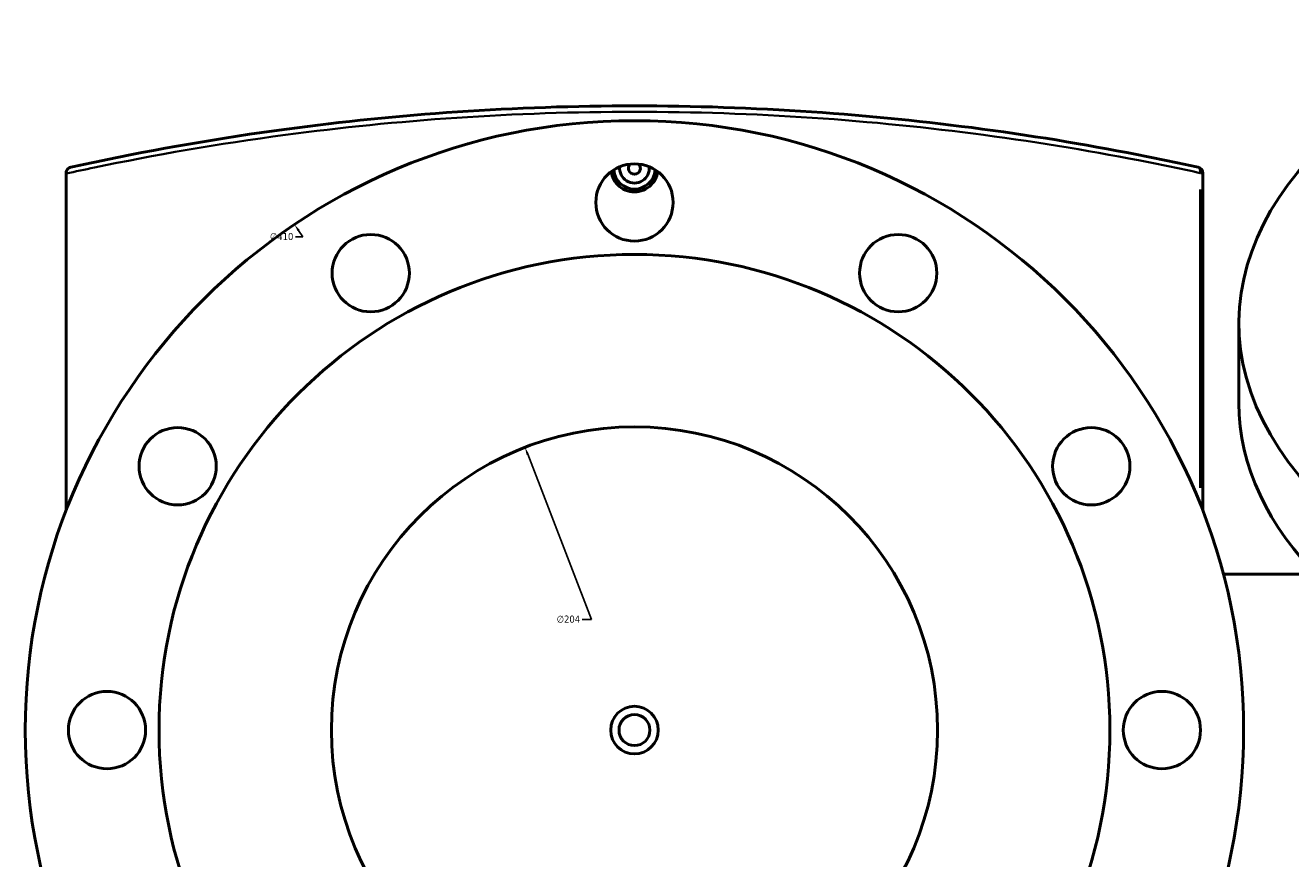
# Model space of a CAD drawing. Header units: millimetres. Extents: x -579 to 1127, y -250 to 921.
# Tile 8 of 11: x 245 to 671, y 615 to 896. Entities that reach past the tile are written whole.
import ezdxf

# ---------------------------------------------------------------- set-up
doc = ezdxf.new("R2010")
doc.units = ezdxf.units.MM
for name, color, linetype, lineweight in [('Dimension (ANSI)', 7, 'Continuous', 25), ('Visible (ANSI)', 7, 'Continuous', 50), ('Visible Narrow (ANSI)', 7, 'Continuous', 35)]:
    doc.layers.add(name, color=color, linetype=linetype, lineweight=lineweight)
doc.styles.add('Note Text (ANSI)', font='tahoma.ttf')
doc.dimstyles.new('Default - mm (ANSI)', dxfattribs={"dimtxt": 2.4, "dimasz": 2.5, "dimexe": 3.175, "dimexo": 1.6002, "dimgap": 0.8, "dimtad": 0, "dimtoh": 1, "dimdec": 0, "dimrnd": 1e-08, "dimzin": 4, "dimdsep": 46, "dimtxsty": 'Note Text (ANSI)', "dimcen": 0.09, "dimdle": 10, "dimclrd": 256, "dimclre": 256, "dimclrt": 5, "dimadec": 1, "dimazin": 1, "dimtfac": 1.27, "dimtofl": 0, "dimtmove": 0, "dimatfit": 3, "dimfxl": 1, "dimtolj": 1, "dimtzin": 4, "dimlwd": -1, "dimlwe": -1, "dimarcsym": 0})

# ---------------------------------------------------------------- blocks, each defined once
blk = doc.blocks.new('*D7')
at = {"layer": 'Defpoints', "color": 0, "transparency": 16777216}
for p in [(413.27, 753.83), (486.94, 563.6)]:
    blk.add_point(p, dxfattribs=at)
at = {"layer": 'Dimension (ANSI)', "transparency": 16777216}
for p, q in [((435.69, 695.94), (414.18, 751.5)), ((432.54, 695.94), (435.69, 695.94))]:
    blk.add_line(p, q, dxfattribs=at)
blk.add_solid([(414.56, 751.65), (413.79, 751.35), (413.27, 753.83)], dxfattribs=at)
at = {"layer": 'Dimension (ANSI)', "color": 5, "transparency": 16777216, "insert": (423.95, 697.24), "char_height": 2.4, "attachment_point": 1, "style": 'Note Text (ANSI)'}
blk.add_mtext('\\A1;∅204', dxfattribs=at)
blk = doc.blocks.new('*D8')
at = {"layer": 'Defpoints', "color": 0, "transparency": 16777216}
for p in [(335.7, 828.82), (564.52, 488.61)]:
    blk.add_point(p, dxfattribs=at)
at = {"layer": 'Dimension (ANSI)', "transparency": 16777216}
for p, q in [((338.49, 824.67), (337.09, 826.74)), ((335.99, 824.67), (338.49, 824.67))]:
    blk.add_line(p, q, dxfattribs=at)
blk.add_solid([(337.44, 826.97), (336.75, 826.51), (335.7, 828.82)], dxfattribs=at)
at = {"layer": 'Dimension (ANSI)', "color": 5, "transparency": 16777216, "insert": (327.44, 825.96), "char_height": 2.4, "attachment_point": 1, "style": 'Note Text (ANSI)'}
blk.add_mtext('\\A1;∅410', dxfattribs=at)

msp = doc.modelspace()

# ---------------------------------------------------------------- linework, layer by layer
at = {"layer": 'Visible (ANSI)'}
for p, q in [((258.86, 846.11), (258.86, 845.92)), ((258.86, 732.53), (258.86, 845.92)), ((641.36, 732.53), (641.36, 846.11)), ((653.53, 768.71), (653.53, 795.65)), ((683.86, 711.21), (648.27, 711.21))]:
    msp.add_line(p, q, dxfattribs=at)
for centre, radius in [((450.11, 658.71), 205), ((450.11, 836.21), 13), ((361.36, 812.43), 13), ((538.86, 812.43), 13), ((450.11, 658.71), 160), ((296.39, 747.46), 13), ((450.11, 658.71), 102), ((603.83, 747.46), 13), ((272.61, 658.71), 13), ((627.61, 658.71), 13), ((450.11, 658.71), 8), ((450.11, 658.71), 5.2)]:
    msp.add_circle(centre, radius, dxfattribs=at)
for centre, radius, start, end in [((450.11, 847.71), 5, 174.1356, 5.8644), ((450.11, 847.71), 2, 134.6057, 45.3943), ((639.36, 846.11), 2, 0, 77.5721), ((450.11, 847.71), 7, 184.3637, 355.6363)]:
    msp.add_arc(centre, radius, start, end, dxfattribs=at)
for centre, start_param, end_param in [((858.53, 795.65), 5.274453, 10.43351), ((858.53, 768.71), 0, 3.141593)]:
    msp.add_ellipse(centre, major_axis=(-205, 0), ratio=0.57735, start_param=start_param, end_param=end_param, dxfattribs=at)
for points, knots in [([(639.79, 848.06), (634.13, 849.31), (628.34, 850.52), (604.96, 855.19), (586.42, 858.33), (548.58, 863.39), (529.34, 865.37), (490.09, 868.03), (470.1, 868.71), (450.11, 868.71), (430.11, 868.71), (410.12, 868.03), (370.88, 865.37), (351.64, 863.39), (310.54, 857.89), (289.03, 854.11), (266.14, 849.3), (263.27, 848.69), (260.43, 848.06)], [5.829239, 5.829239, 5.829239, 5.829239, 7.935417, 7.935417, 14.165406, 14.165406, 20.149836, 20.149836, 26.134271, 26.134271, 26.134271, 32.118706, 32.118706, 38.103136, 38.103136, 45.382611, 45.382611, 46.439571, 46.439571, 46.439571, 46.439571]), ([(258.86, 846.11), (258.86, 846.34), (258.9, 846.58), (259.07, 847.03), (259.2, 847.25), (259.5, 847.59), (259.66, 847.72), (260.02, 847.94), (260.22, 848.01), (260.42, 848.06), (260.43, 848.06), (260.43, 848.06)], [-0.2915696, -0.2915696, -0.2915696, -0.2915696, -0.2196947, -0.2196947, -0.1402514, -0.1402514, -0.0708181, -0.0708181, 0, 0, 0.0007151, 0.0007151, 0.0007151, 0.0007151]), ([(457.96, 846.57), (457.87, 845.93), (457.69, 845.29), (457.03, 843.7), (456.42, 842.81), (455.01, 841.4), (454.12, 840.79), (452.17, 839.98), (451.1, 839.79), (449.11, 839.79), (448.05, 839.98), (446.1, 840.79), (445.2, 841.4), (443.79, 842.81), (443.18, 843.7), (442.52, 845.29), (442.35, 845.93), (442.26, 846.57)], [2.502261, 2.502261, 2.502261, 2.502261, 2.689087, 2.689087, 2.987906, 2.987906, 3.286654, 3.286654, 3.585402, 3.585402, 3.884149, 3.884149, 4.182897, 4.182897, 4.481716, 4.481716, 4.668543, 4.668543, 4.668543, 4.668543])]:
    msp.add_open_spline(points, degree=3, knots=knots, dxfattribs=at)
at = {"layer": 'Visible Narrow (ANSI)'}
for p, q in [((641.36, 846.11), (640.59, 846.11)), ((640.51, 840.54), (640.51, 740.25))]:
    msp.add_line(p, q, dxfattribs=at)
msp.add_ellipse((639.36, 846.11), major_axis=(0.43, 1.95), ratio=0.567857, start_param=4.909198, end_param=6.21087, dxfattribs=at)
msp.add_open_spline([(258.86, 845.92), (261.98, 846.61), (265.15, 847.29), (288.42, 852.14), (310.01, 855.92), (351.26, 861.41), (370.58, 863.37), (409.97, 866.03), (430.04, 866.71), (450.11, 866.71), (470.18, 866.71), (490.25, 866.03), (529.64, 863.37), (548.96, 861.41), (586.94, 856.35), (605.55, 853.22), (629.02, 848.57), (634.83, 847.35), (640.51, 846.11)], degree=3, knots=[-46.544308, -46.544308, -46.544308, -46.544308, -45.382611, -45.382611, -38.103136, -38.103136, -32.118706, -32.118706, -26.134271, -26.134271, -26.134271, -20.149836, -20.149836, -14.165406, -14.165406, -7.935417, -7.935417, -5.829239, -5.829239, -5.829239, -5.829239], dxfattribs=at)

# ---------------------------------------------------------------- dimensions: what is measured, and where the dimension line sits
at = {"layer": 'Dimension (ANSI)'}
for p1, p2, picture, middle in [((564.52, 488.61), (335.7, 828.82), '*D8', (331.31, 824.67)), ((486.94, 563.6), (413.27, 753.83), '*D7', (427.84, 695.94))]:
    dim = msp.add_diameter_dim_2p(p1=p1, p2=p2, dimstyle='Default - mm (ANSI)', override={"dimgap": 0.8, "dimtih": 1, "dimdec": 0, "dimlfac": 1, "dimtol": 0, "dimlim": 0, "dimtp": 0, "dimtm": 0, "dimtdec": 2}, dxfattribs=at)
    dim.commit()
    dim.dimension.update_dxf_attribs({"geometry": picture, "text_midpoint": middle, "dimtype": 163})

doc.saveas('drawing.dxf')
